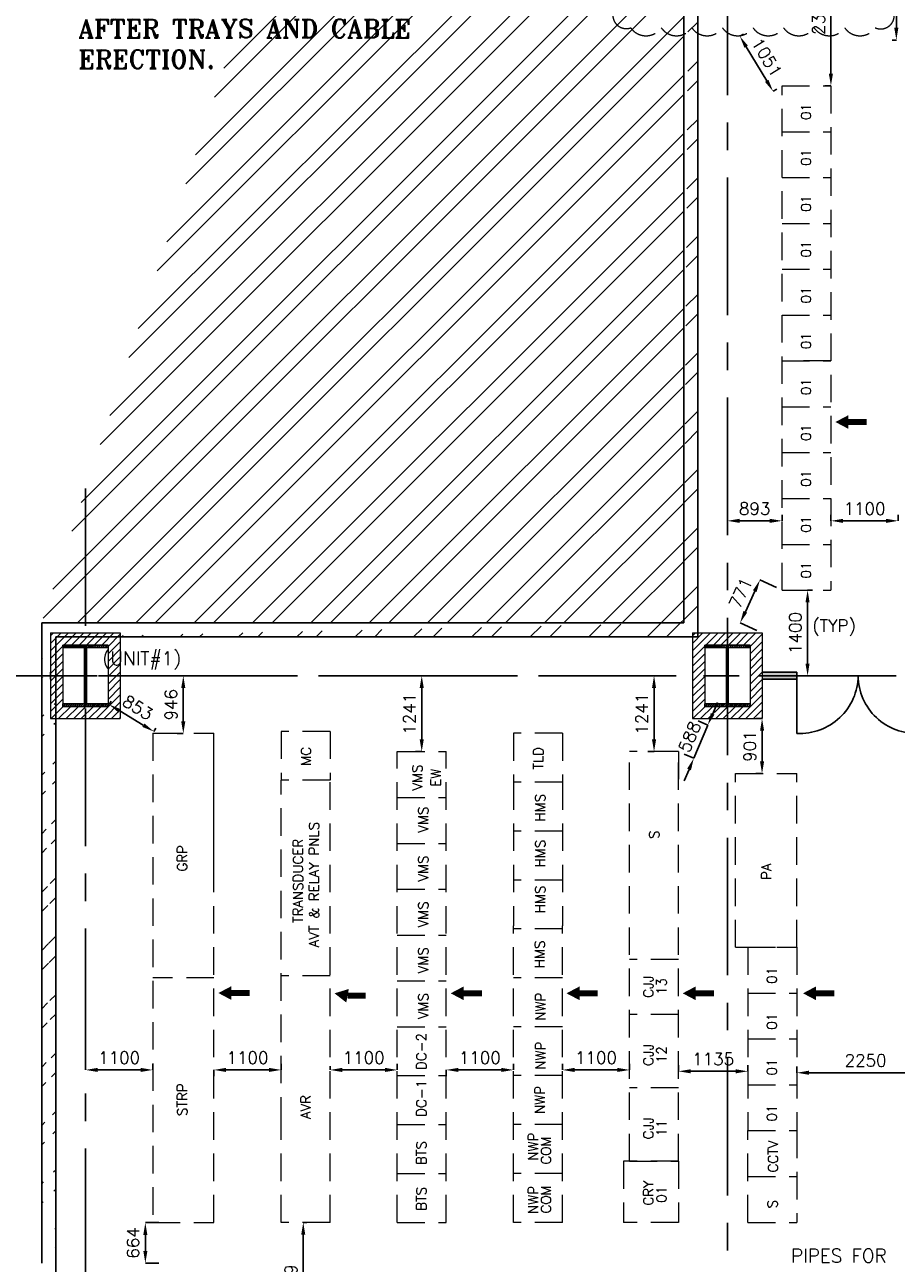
# Model space of a CAD drawing. Header units: inches. Extents: x 0 to 1564127, y -23460 to 23144100.
# Tile 188 of 215: x 1444020 to 1458274, y 281227 to 301487. Entities that reach past the tile are written whole.
import ezdxf

# ---------------------------------------------------------------- set-up
doc = ezdxf.new("R2010")
doc.units = ezdxf.units.IN
doc.header["$LTSCALE"] = 1800
doc.header["$MEASUREMENT"] = 0
doc.linetypes.add('CENTER', pattern=[2, 1.25, -0.25, 0.25, -0.25])
doc.linetypes.add('HIDDEN', pattern=[0.375, 0.25, -0.125])
doc.layers.get('0').update_dxf_attribs({"color": 253, "lineweight": 9})
for name, color, linetype in [('CEN', 2, 'CENTER'), ('COL', 1, 'Continuous'), ('GRID', 251, 'CENTER'), ('PH Plan', 7, 'Continuous'), ('PNLDIM', 6, 'Continuous'), ('ROOM', 7, 'Continuous'), ('WALL', 6, 'Continuous'), ('WALLHATCH', 254, 'Continuous')]:
    doc.layers.add(name, color=color, linetype=linetype)
for name, color, linetype, lineweight in [('LAYOUT', 8, 'Continuous', 9), ('PNL', 8, 'HIDDEN', 9), ('PNLTXT', 8, 'Continuous', 9)]:
    doc.layers.add(name, color=color, linetype=linetype, lineweight=lineweight)
doc.styles.add('ROMANS', font='romans.shx')
doc.styles.add('ROMANT', font='romant')
doc.dimstyles.new('STANDARD$0', dxfattribs={"dimtxt": 200, "dimasz": 200, "dimexe": 0, "dimexo": 100, "dimgap": 100, "dimtad": 1, "dimdec": 0, "dimzin": 0, "dimdsep": 46, "dimtxsty": 'ROMANS', "dimcen": 0.09, "dimclrd": 256, "dimclre": 256, "dimclrt": 256, "dimadec": 0, "dimazin": 0, "dimtfac": 1, "dimtdec": 0, "dimtmove": 0, "dimatfit": 3, "dimfxl": 1, "dimtolj": 1, "dimtzin": 0, "dimlwd": -1, "dimlwe": -1, "dimarcsym": 0})
pattern_1 = [(45, (1295337.1, 143111.7), (-477.297, 477.297), []), (45, (1295655.3, 143111.7), (-477.297, 477.297), [])]

# ---------------------------------------------------------------- blocks, each defined once
blk = doc.blocks.new('D-ROW COLUMN')
at = {"layer": 'COL'}
h = blk.add_hatch(dxfattribs=at)
h.set_pattern_fill('ANSI31', color=256, scale=200, angle=180, style=0)
h.set_pattern_definition([(225, (-560004.63, -115195.517), (17.6776695, -17.6776695), [])])
h.paths.add_polyline_path([(370, 500), (0, 500), (0, 460), (14, 460), (370, 460)])
h.paths.add_polyline_path([(0, 500), (-370, 500), (-370, 460), (0, 460)])
h.paths.add_polyline_path([(14, 460), (0, 460), (0, 0), (14, 0)])
h.paths.add_polyline_path([(0, 460), (-14, 460), (-14, 0), (0, 0)])
h.paths.add_polyline_path([(14, 0), (0, 0), (0, -460), (14, -460)])
h.paths.add_polyline_path([(0, 0), (-14, 0), (-14, -460), (0, -460)])
h.paths.add_polyline_path([(370, -460), (0, -460), (0, -500), (370, -500)])
h.paths.add_polyline_path([(0, -460), (-14, -460), (-370, -460), (-370, -500), (0, -500)])
at = {"layer": 'CEN'}
for p, q in [((0, 500), (0, -500)), ((192, 0), (-192, 0))]:
    blk.add_line(p, q, dxfattribs=at)
at = {"layer": 'COL'}
for points in [[(-370, 500), (370, 500), (370, 460), (-370, 460)], [(-14, 460), (14, 460), (14, -460), (-14, -460)], [(-370, -460), (370, -460), (370, -500), (-370, -500)]]:
    blk.add_lwpolyline(points, close=True, dxfattribs=at)
blk = doc.blocks.new('*D1789')
at = {"layer": 'Defpoints', "color": 0, "transparency": 16777216}
for p in [(1456806, 292237), (1456824, 290837), (1457031, 290837)]:
    blk.add_point(p, dxfattribs=at)
at = {"layer": 'PNLDIM', "transparency": 16777216}
for p, q in [((1456906, 292237), (1456824, 292237)), ((1456824, 292037), (1456824, 291037)), ((1456931, 290837), (1456824, 290837))]:
    blk.add_line(p, q, dxfattribs=at)
for points in [[(1456790, 292037), (1456857, 292037), (1456824, 292237)], [(1456790, 291037), (1456857, 291037), (1456824, 290837)]]:
    blk.add_solid(points, dxfattribs=at)
at = {"layer": 'PNLDIM', "transparency": 16777216, "insert": (1456624, 291537), "char_height": 200, "attachment_point": 5, "rotation": 90, "style": 'ROMANS'}
blk.add_mtext('\\A1;1400', dxfattribs=at)
blk = doc.blocks.new('*D1790')
at = {"layer": 'Defpoints', "color": 0, "transparency": 16777216}
for p in [(1455513, 293372), (1456406, 293372), (1455513, 293072)]:
    blk.add_point(p, dxfattribs=at)
at = {"layer": 'PNLDIM', "transparency": 16777216}
for p, q in [((1455513, 293172), (1455513, 293372)), ((1456206, 293372), (1455713, 293372)), ((1456406, 293472), (1456406, 293372))]:
    blk.add_line(p, q, dxfattribs=at)
for points in [[(1455713, 293405), (1455713, 293338), (1455513, 293372)], [(1456206, 293405), (1456206, 293338), (1456406, 293372)]]:
    blk.add_solid(points, dxfattribs=at)
at = {"layer": 'PNLDIM', "transparency": 16777216, "insert": (1455959, 293572), "char_height": 200, "attachment_point": 5, "style": 'ROMANS'}
blk.add_mtext('\\A1;893', dxfattribs=at)
blk = doc.blocks.new('*D1791')
at = {"layer": 'Defpoints', "color": 0, "transparency": 16777216}
for p in [(1457206, 293372), (1458306, 293372), (1458306, 293372)]:
    blk.add_point(p, dxfattribs=at)
at = {"layer": 'PNLDIM', "transparency": 16777216}
for p, q in [((1457206, 293472), (1457206, 293372)), ((1457406, 293372), (1458106, 293372)), ((1458306, 293472), (1458306, 293372))]:
    blk.add_line(p, q, dxfattribs=at)
for points in [[(1457406, 293405), (1457406, 293338), (1457206, 293372)], [(1458106, 293405), (1458106, 293338), (1458306, 293372)]]:
    blk.add_solid(points, dxfattribs=at)
at = {"layer": 'PNLDIM', "transparency": 16777216, "insert": (1457756, 293572), "char_height": 200, "attachment_point": 5, "style": 'ROMANS'}
blk.add_mtext('\\A1;1100', dxfattribs=at)
blk = doc.blocks.new('*D1782')
at = {"layer": 'Defpoints', "color": 0, "transparency": 16777216}
for p in [(1456045, 292404), (1456406, 292237), (1456083, 291537)]:
    blk.add_point(p, dxfattribs=at)
at = {"layer": 'PNLDIM', "transparency": 16777216}
for p, q in [((1456315, 292279), (1456045, 292404)), ((1455806, 291885), (1455961, 292222)), ((1455992, 291579), (1455722, 291704))]:
    blk.add_line(p, q, dxfattribs=at)
for points in [[(1455931, 292236), (1455991, 292208), (1456045, 292404)], [(1455775, 291899), (1455836, 291871), (1455722, 291704)]]:
    blk.add_solid(points, dxfattribs=at)
at = {"layer": 'PNLDIM', "transparency": 16777216, "insert": (1455727, 292191), "char_height": 200, "attachment_point": 5, "rotation": 65.2301, "style": 'ROMANS'}
blk.add_mtext('\\A1;771', dxfattribs=at)
blk = doc.blocks.new('*D1787')
at = {"layer": 'Defpoints', "color": 0, "transparency": 16777216}
for p in [(1457206, 302837), (1457413, 302837), (1457206, 300487)]:
    blk.add_point(p, dxfattribs=at)
at = {"layer": 'PNLDIM', "transparency": 16777216}
for p, q in [((1457313, 302837), (1457206, 302837)), ((1457206, 300687), (1457206, 302637)), ((1457106, 300487), (1457206, 300487))]:
    blk.add_line(p, q, dxfattribs=at)
for points in [[(1457172, 302637), (1457239, 302637), (1457206, 302837)], [(1457172, 300687), (1457239, 300687), (1457206, 300487)]]:
    blk.add_solid(points, dxfattribs=at)
at = {"layer": 'PNLDIM', "transparency": 16777216, "insert": (1457006, 301662), "char_height": 200, "attachment_point": 5, "rotation": 90, "style": 'ROMANS'}
blk.add_mtext('\\A1;2350', dxfattribs=at)
blk = doc.blocks.new('*D1788')
at = {"layer": 'Defpoints', "color": 0, "transparency": 16777216}
for p in [(1458276, 302837), (1458513, 302837), (1458306, 301237)]:
    blk.add_point(p, dxfattribs=at)
at = {"layer": 'PNLDIM', "transparency": 16777216}
for p, q in [((1458413, 302837), (1458276, 302837)), ((1458276, 301437), (1458276, 302637)), ((1458206, 301237), (1458276, 301237))]:
    blk.add_line(p, q, dxfattribs=at)
for points in [[(1458242, 302637), (1458309, 302637), (1458276, 302837)], [(1458242, 301437), (1458309, 301437), (1458276, 301237)]]:
    blk.add_solid(points, dxfattribs=at)
at = {"layer": 'PNLDIM', "transparency": 16777216, "insert": (1458076, 302066), "char_height": 200, "attachment_point": 5, "rotation": 90, "style": 'ROMANS'}
blk.add_mtext('\\A1;1600', dxfattribs=at)
blk = doc.blocks.new('*D1733')
at = {"layer": 'Defpoints', "color": 0, "transparency": 16777216}
for p in [(1445013, 284389), (1445013, 284349), (1446113, 284389)]:
    blk.add_point(p, dxfattribs=at)
at = {"layer": 'PNLDIM', "transparency": 16777216}
for p, q in [((1445013, 284449), (1445013, 284389)), ((1446113, 284489), (1446113, 284389)), ((1445913, 284389), (1445213, 284389))]:
    blk.add_line(p, q, dxfattribs=at)
for points in [[(1445213, 284423), (1445213, 284356), (1445013, 284389)], [(1445913, 284423), (1445913, 284356), (1446113, 284389)]]:
    blk.add_solid(points, dxfattribs=at)
at = {"layer": 'PNLDIM', "transparency": 16777216, "insert": (1445563, 284589), "char_height": 200, "attachment_point": 5, "style": 'ROMANS'}
blk.add_mtext('\\A1;1100', dxfattribs=at)
blk = doc.blocks.new('*D1734')
at = {"layer": 'Defpoints', "color": 0, "transparency": 16777216}
for p in [(1447113, 284389), (1448213, 284389), (1448213, 284389)]:
    blk.add_point(p, dxfattribs=at)
at = {"layer": 'PNLDIM', "transparency": 16777216}
for p, q in [((1448213, 284489), (1448213, 284389)), ((1447113, 284289), (1447113, 284389)), ((1447313, 284389), (1448013, 284389))]:
    blk.add_line(p, q, dxfattribs=at)
for points in [[(1447313, 284423), (1447313, 284356), (1447113, 284389)], [(1448013, 284423), (1448013, 284356), (1448213, 284389)]]:
    blk.add_solid(points, dxfattribs=at)
at = {"layer": 'PNLDIM', "transparency": 16777216, "insert": (1447663, 284589), "char_height": 200, "attachment_point": 5, "style": 'ROMANS'}
blk.add_mtext('\\A1;1100', dxfattribs=at)
blk = doc.blocks.new('*D1735')
at = {"layer": 'Defpoints', "color": 0, "transparency": 16777216}
for p in [(1449013, 284349), (1450113, 284389), (1450113, 284389)]:
    blk.add_point(p, dxfattribs=at)
at = {"layer": 'PNLDIM', "transparency": 16777216}
for p, q in [((1449013, 284449), (1449013, 284389)), ((1450113, 284489), (1450113, 284389)), ((1449213, 284389), (1449913, 284389))]:
    blk.add_line(p, q, dxfattribs=at)
for points in [[(1449213, 284423), (1449213, 284356), (1449013, 284389)], [(1449913, 284423), (1449913, 284356), (1450113, 284389)]]:
    blk.add_solid(points, dxfattribs=at)
at = {"layer": 'PNLDIM', "transparency": 16777216, "insert": (1449563, 284589), "char_height": 200, "attachment_point": 5, "style": 'ROMANS'}
blk.add_mtext('\\A1;1100', dxfattribs=at)
blk = doc.blocks.new('*D1736')
at = {"layer": 'Defpoints', "color": 0, "transparency": 16777216}
for p in [(1450913, 284389), (1452013, 284389), (1452013, 284389)]:
    blk.add_point(p, dxfattribs=at)
at = {"layer": 'PNLDIM', "transparency": 16777216}
for p, q in [((1452013, 284489), (1452013, 284389)), ((1450913, 284289), (1450913, 284389)), ((1451113, 284389), (1451813, 284389))]:
    blk.add_line(p, q, dxfattribs=at)
for points in [[(1451113, 284423), (1451113, 284356), (1450913, 284389)], [(1451813, 284423), (1451813, 284356), (1452013, 284389)]]:
    blk.add_solid(points, dxfattribs=at)
at = {"layer": 'PNLDIM', "transparency": 16777216, "insert": (1451463, 284589), "char_height": 200, "attachment_point": 5, "style": 'ROMANS'}
blk.add_mtext('\\A1;1100', dxfattribs=at)
blk = doc.blocks.new('*D1737')
at = {"layer": 'Defpoints', "color": 0, "transparency": 16777216}
for p in [(1452813, 284389), (1453913, 284389), (1453913, 284389)]:
    blk.add_point(p, dxfattribs=at)
at = {"layer": 'PNLDIM', "transparency": 16777216}
for p, q in [((1452813, 284489), (1452813, 284389)), ((1453913, 284489), (1453913, 284389)), ((1453013, 284389), (1453713, 284389))]:
    blk.add_line(p, q, dxfattribs=at)
for points in [[(1453013, 284423), (1453013, 284356), (1452813, 284389)], [(1453713, 284423), (1453713, 284356), (1453913, 284389)]]:
    blk.add_solid(points, dxfattribs=at)
at = {"layer": 'PNLDIM', "transparency": 16777216, "insert": (1453363, 284589), "char_height": 200, "attachment_point": 5, "style": 'ROMANS'}
blk.add_mtext('\\A1;1100', dxfattribs=at)
blk = doc.blocks.new('*D1738')
at = {"layer": 'Defpoints', "color": 0, "transparency": 16777216}
for p in [(1446313, 281891), (1445992, 281227), (1446313, 281227)]:
    blk.add_point(p, dxfattribs=at)
at = {"layer": 'PNLDIM', "transparency": 16777216}
for p, q in [((1446213, 281891), (1445992, 281891)), ((1445992, 281691), (1445992, 281427)), ((1446213, 281227), (1445992, 281227))]:
    blk.add_line(p, q, dxfattribs=at)
for points in [[(1445959, 281691), (1446025, 281691), (1445992, 281891)], [(1445959, 281427), (1446025, 281427), (1445992, 281227)]]:
    blk.add_solid(points, dxfattribs=at)
at = {"layer": 'PNLDIM', "transparency": 16777216, "insert": (1445792, 281559), "char_height": 200, "attachment_point": 5, "rotation": 90, "style": 'ROMANS'}
blk.add_mtext('\\A1;664', dxfattribs=at)
blk = doc.blocks.new('*D1739')
at = {"layer": 'Defpoints', "color": 0, "transparency": 16777216}
for p in [(1448531, 281896), (1448547, 279837), (1448575, 279837)]:
    blk.add_point(p, dxfattribs=at)
at = {"layer": 'PNLDIM', "transparency": 16777216}
for p, q in [((1448631, 281896), (1448575, 281896)), ((1448575, 281696), (1448575, 280037)), ((1448647, 279837), (1448575, 279837))]:
    blk.add_line(p, q, dxfattribs=at)
for points in [[(1448542, 281696), (1448608, 281696), (1448575, 281896)], [(1448542, 280037), (1448608, 280037), (1448575, 279837)]]:
    blk.add_solid(points, dxfattribs=at)
at = {"layer": 'PNLDIM', "transparency": 16777216, "insert": (1448375, 280866), "char_height": 200, "attachment_point": 5, "rotation": 90, "style": 'ROMANS'}
blk.add_mtext('\\A1;2059', dxfattribs=at)
blk = doc.blocks.new('*D1740')
at = {"layer": 'Defpoints', "color": 0, "transparency": 16777216}
for p in [(1446613, 290837), (1446613, 290837), (1446613, 289891)]:
    blk.add_point(p, dxfattribs=at)
at = {"layer": 'PNLDIM', "transparency": 16777216}
for p, q in [((1446713, 290837), (1446613, 290837)), ((1446613, 290091), (1446613, 290637)), ((1446513, 289891), (1446613, 289891))]:
    blk.add_line(p, q, dxfattribs=at)
for points in [[(1446579, 290637), (1446646, 290637), (1446613, 290837)], [(1446579, 290091), (1446646, 290091), (1446613, 289891)]]:
    blk.add_solid(points, dxfattribs=at)
at = {"layer": 'PNLDIM', "transparency": 16777216, "insert": (1446413, 290364), "char_height": 200, "attachment_point": 5, "rotation": 90, "style": 'ROMANS'}
blk.add_mtext('\\A1;946', dxfattribs=at)
blk = doc.blocks.new('*D1741')
at = {"layer": 'Defpoints', "color": 0, "transparency": 16777216}
for p in [(1450513, 290837), (1450513, 290837), (1450513, 289596)]:
    blk.add_point(p, dxfattribs=at)
at = {"layer": 'PNLDIM', "transparency": 16777216}
for p, q in [((1450613, 290837), (1450513, 290837)), ((1450513, 289796), (1450513, 290637)), ((1450413, 289596), (1450513, 289596))]:
    blk.add_line(p, q, dxfattribs=at)
for points in [[(1450479, 290637), (1450546, 290637), (1450513, 290837)], [(1450479, 289796), (1450546, 289796), (1450513, 289596)]]:
    blk.add_solid(points, dxfattribs=at)
at = {"layer": 'PNLDIM', "transparency": 16777216, "insert": (1450313, 290216), "char_height": 200, "attachment_point": 5, "rotation": 90, "style": 'ROMANS'}
blk.add_mtext('\\A1;1241', dxfattribs=at)
blk = doc.blocks.new('*D1742')
at = {"layer": 'Defpoints', "color": 0, "transparency": 16777216}
for p in [(1454313, 290837), (1454313, 290837), (1454313, 289596)]:
    blk.add_point(p, dxfattribs=at)
at = {"layer": 'PNLDIM', "transparency": 16777216}
for p, q in [((1454413, 290837), (1454313, 290837)), ((1454313, 289796), (1454313, 290637)), ((1454213, 289596), (1454313, 289596))]:
    blk.add_line(p, q, dxfattribs=at)
for points in [[(1454279, 290637), (1454346, 290637), (1454313, 290837)], [(1454279, 289796), (1454346, 289796), (1454313, 289596)]]:
    blk.add_solid(points, dxfattribs=at)
at = {"layer": 'PNLDIM', "transparency": 16777216, "insert": (1454113, 290216), "char_height": 200, "attachment_point": 5, "rotation": 90, "style": 'ROMANS'}
blk.add_mtext('\\A1;1241', dxfattribs=at)
blk = doc.blocks.new('*D1743')
at = {"layer": 'Defpoints', "color": 0, "transparency": 16777216}
for p in [(1456806, 292237), (1456824, 290837), (1457031, 290837)]:
    blk.add_point(p, dxfattribs=at)
at = {"layer": 'PNLDIM', "transparency": 16777216}
for p, q in [((1456906, 292237), (1456824, 292237)), ((1456824, 292037), (1456824, 291037)), ((1456931, 290837), (1456824, 290837))]:
    blk.add_line(p, q, dxfattribs=at)
for points in [[(1456790, 292037), (1456857, 292037), (1456824, 292237)], [(1456790, 291037), (1456857, 291037), (1456824, 290837)]]:
    blk.add_solid(points, dxfattribs=at)
at = {"layer": 'PNLDIM', "transparency": 16777216, "insert": (1456624, 291537), "char_height": 200, "attachment_point": 5, "rotation": 90, "style": 'ROMANS'}
blk.add_mtext('\\A1;1400', dxfattribs=at)
blk = doc.blocks.new('*D1744')
at = {"layer": 'Defpoints', "color": 0, "transparency": 16777216}
for p in [(1445383, 290337), (1445401, 290366), (1446113, 289896)]:
    blk.add_point(p, dxfattribs=at)
at = {"layer": 'PNLDIM', "transparency": 16777216}
for p, q in [((1445435, 290423), (1445401, 290366)), ((1445959, 290029), (1445572, 290263)), ((1446165, 289981), (1446131, 289925))]:
    blk.add_line(p, q, dxfattribs=at)
for points in [[(1445589, 290291), (1445554, 290234), (1445401, 290366)], [(1445977, 290057), (1445942, 290000), (1446131, 289925)]]:
    blk.add_solid(points, dxfattribs=at)
at = {"layer": 'PNLDIM', "transparency": 16777216, "insert": (1445869, 290317), "char_height": 200, "attachment_point": 5, "rotation": 328.8501, "style": 'ROMANS'}
blk.add_mtext('\\A1;853', dxfattribs=at)
blk = doc.blocks.new('*D1745')
at = {"layer": 'Defpoints', "color": 0, "transparency": 16777216}
for p in [(1456083, 290137), (1456080, 289236), (1456080, 289236)]:
    blk.add_point(p, dxfattribs=at)
at = {"layer": 'PNLDIM', "transparency": 16777216}
for p, q in [((1455983, 290137), (1456080, 290137)), ((1456080, 289937), (1456080, 289436)), ((1455980, 289236), (1456080, 289236))]:
    blk.add_line(p, q, dxfattribs=at)
for points in [[(1456046, 289937), (1456113, 289937), (1456080, 290137)], [(1456046, 289436), (1456113, 289436), (1456080, 289236)]]:
    blk.add_solid(points, dxfattribs=at)
at = {"layer": 'PNLDIM', "transparency": 16777216, "insert": (1455880, 289686), "char_height": 200, "attachment_point": 5, "rotation": 90, "style": 'ROMANS'}
blk.add_mtext('\\A1;901', dxfattribs=at)
blk = doc.blocks.new('*D1746')
at = {"layer": 'Defpoints', "color": 0, "transparency": 16777216}
for p in [(1454943, 290137), (1455193, 290031), (1454713, 289596)]:
    blk.add_point(p, dxfattribs=at)
at = {"layer": 'PNLDIM', "transparency": 16777216}
for p, q in [((1455272, 290215), (1455350, 290399)), ((1454964, 289489), (1455193, 290031)), ((1455035, 290098), (1455193, 290031)), ((1454805, 289557), (1454964, 289489)), ((1454885, 289305), (1454807, 289121))]:
    blk.add_line(p, q, dxfattribs=at)
for points in [[(1455241, 290228), (1455302, 290202), (1455193, 290031)], [(1454855, 289318), (1454916, 289292), (1454964, 289489)]]:
    blk.add_solid(points, dxfattribs=at)
at = {"layer": 'PNLDIM', "transparency": 16777216, "insert": (1454894, 289838), "char_height": 200, "attachment_point": 5, "rotation": 66.9773, "style": 'ROMANS'}
blk.add_mtext('\\A1;588', dxfattribs=at)
blk = doc.blocks.new('*D1747')
at = {"layer": 'Defpoints', "color": 0, "transparency": 16777216}
for p in [(1456045, 292404), (1456406, 292237), (1456083, 291537)]:
    blk.add_point(p, dxfattribs=at)
at = {"layer": 'PNLDIM', "transparency": 16777216}
for p, q in [((1456315, 292279), (1456045, 292404)), ((1455806, 291885), (1455961, 292222)), ((1455992, 291579), (1455722, 291704))]:
    blk.add_line(p, q, dxfattribs=at)
for points in [[(1455931, 292236), (1455991, 292208), (1456045, 292404)], [(1455775, 291899), (1455836, 291871), (1455722, 291704)]]:
    blk.add_solid(points, dxfattribs=at)
at = {"layer": 'PNLDIM', "transparency": 16777216, "insert": (1455727, 292191), "char_height": 200, "attachment_point": 5, "rotation": 65.2301, "style": 'ROMANS'}
blk.add_mtext('\\A1;771', dxfattribs=at)
blk = doc.blocks.new('*D1813')
at = {"layer": 'Defpoints', "color": 0, "transparency": 16777216}
for p in [(1455863, 301387), (1456406, 300487), (1456259, 300399)]:
    blk.add_point(p, dxfattribs=at)
at = {"layer": 'PNLDIM', "transparency": 16777216}
for p, q in [((1455777, 301335), (1455716, 301299)), ((1455820, 301127), (1456156, 300570)), ((1456320, 300435), (1456259, 300399))]:
    blk.add_line(p, q, dxfattribs=at)
for points in [[(1455848, 301145), (1455791, 301110), (1455716, 301299)], [(1456184, 300587), (1456127, 300553), (1456259, 300399)]]:
    blk.add_solid(points, dxfattribs=at)
at = {"layer": 'PNLDIM', "transparency": 16777216, "insert": (1456159, 300952), "char_height": 200, "attachment_point": 5, "rotation": 301.104, "style": 'ROMANS'}
blk.add_mtext('\\A1;1051', dxfattribs=at)
blk = doc.blocks.new('*D1859')
at = {"layer": 'Defpoints', "color": 0, "transparency": 16777216}
for p in [(1454713, 284367), (1455848, 284367), (1455848, 284367)]:
    blk.add_point(p, dxfattribs=at)
at = {"layer": 'PNLDIM', "transparency": 16777216}
for p, q in [((1454713, 284467), (1454713, 284367)), ((1455848, 284467), (1455848, 284367)), ((1454913, 284367), (1455648, 284367))]:
    blk.add_line(p, q, dxfattribs=at)
for points in [[(1454913, 284400), (1454913, 284333), (1454713, 284367)], [(1455648, 284400), (1455648, 284333), (1455848, 284367)]]:
    blk.add_solid(points, dxfattribs=at)
at = {"layer": 'PNLDIM', "transparency": 16777216, "insert": (1455280, 284567), "char_height": 200, "attachment_point": 5, "style": 'ROMANS'}
blk.add_mtext('\\A1;1135', dxfattribs=at)
blk = doc.blocks.new('*D1860')
at = {"layer": 'Defpoints', "color": 0, "transparency": 16777216}
for p in [(1456648, 284343), (1458897, 284343), (1458897, 284343)]:
    blk.add_point(p, dxfattribs=at)
at = {"layer": 'PNLDIM', "transparency": 16777216}
for p, q in [((1456648, 284443), (1456648, 284343)), ((1456848, 284343), (1458697, 284343)), ((1458897, 284443), (1458897, 284343))]:
    blk.add_line(p, q, dxfattribs=at)
for points in [[(1456848, 284377), (1456848, 284310), (1456648, 284343)], [(1458697, 284377), (1458697, 284310), (1458897, 284343)]]:
    blk.add_solid(points, dxfattribs=at)
at = {"layer": 'PNLDIM', "transparency": 16777216, "insert": (1457773, 284543), "char_height": 200, "attachment_point": 5, "style": 'ROMANS'}
blk.add_mtext('\\A1;2250', dxfattribs=at)

msp = doc.modelspace()

# ---------------------------------------------------------------- hatches: boundary and pattern name
h = msp.add_hatch()
h.set_pattern_fill('ANSI32', color=256, scale=1800, style=0)
h.set_pattern_definition(pattern_1)
edge = h.paths.add_edge_path()
edge.add_line((1444297.82, 291702.04), (1454797.82, 291702.04))
edge.add_line((1444527.82, 291472.04), (1455027.82, 291472.04))
edge.add_line((1455027.82, 291472.04), (1455027.82, 323472.04))
edge.add_line((1454797.82, 291702.04), (1454797.82, 323702.04))
h = msp.add_hatch()
h.set_pattern_fill('ANSI32', color=256, scale=1800, style=0)
h.set_pattern_definition(pattern_1)
edge = h.paths.add_edge_path()
edge.add_line((1444297.82, 281227.04), (1444297.82, 291702.04))
edge.add_line((1444527.82, 280997.04), (1444527.82, 291472.04))
h = msp.add_hatch()
h.set_pattern_fill('ANSI31', color=6, scale=700, style=0)
h.set_pattern_definition([(45, (1883620.27, -535476.75), (-61.871843, 61.871843), [])])
h.paths.add_polyline_path([(1445582.82, 290722.04), (1445382.82, 290722.04), (1445382.82, 290337.04), (1445070.32, 290337.04), (1445070.32, 290137.04), (1445582.82, 290137.04)])
h.paths.add_polyline_path([(1444955.32, 290337.04), (1444642.82, 290337.04), (1444642.82, 290377.04), (1444642.82, 290722.04), (1444442.82, 290722.04), (1444442.82, 290137.04), (1444955.32, 290137.04)])
h.paths.add_polyline_path([(1444642.82, 290837.04), (1444442.82, 290837.04), (1444442.82, 290722.04), (1444642.82, 290722.04)])
h.paths.add_polyline_path([(1444642.82, 290952.04), (1444442.82, 290952.04), (1444442.82, 290837.04), (1444642.82, 290837.04)])
h.paths.add_polyline_path([(1445582.82, 290952.04), (1445382.82, 290952.04), (1445382.82, 290837.04), (1445582.82, 290837.04)])
h.paths.add_polyline_path([(1445582.82, 290837.04), (1445382.82, 290837.04), (1445382.82, 290722.04), (1445582.82, 290722.04)])
h.paths.add_polyline_path([(1445582.82, 291344.54), (1445582.82, 291537.04), (1445070.32, 291537.04), (1445070.32, 291337.04), (1445382.82, 291337.04), (1445382.82, 290952.04), (1445582.82, 290952.04)])
h.paths.add_polyline_path([(1444642.82, 291337.04), (1444955.32, 291337.04), (1444955.32, 291537.04), (1444442.82, 291537.04), (1444442.82, 290952.04), (1444642.82, 290952.04)])
h.paths.add_polyline_path([(1445012.82, 291537.04), (1444955.32, 291537.04), (1444955.32, 291337.04), (1445012.82, 291337.04)])
h.paths.add_polyline_path([(1445070.32, 291537.04), (1445012.82, 291537.04), (1445012.82, 291337.04), (1445070.32, 291337.04)])
h.paths.add_polyline_path([(1445070.32, 290337.04), (1445012.82, 290337.04), (1445012.82, 290137.04), (1445070.32, 290137.04)])
h.paths.add_polyline_path([(1445012.82, 290337.04), (1444955.32, 290337.04), (1444955.32, 290137.04), (1445012.82, 290137.04)])
h = msp.add_hatch()
h.set_pattern_fill('ANSI31', color=6, scale=700, style=0)
h.set_pattern_definition([(45, (1894120.27, -535476.75), (-61.871843, 61.871843), [])])
h.paths.add_polyline_path([(1456082.82, 290722.04), (1455882.82, 290722.04), (1455882.82, 290337.04), (1455570.32, 290337.04), (1455570.32, 290137.04), (1456082.82, 290137.04)])
h.paths.add_polyline_path([(1455455.32, 290337.04), (1455142.82, 290337.04), (1455142.82, 290377.04), (1455142.82, 290722.04), (1454942.82, 290722.04), (1454942.82, 290137.04), (1455455.32, 290137.04)])
h.paths.add_polyline_path([(1455142.82, 290837.04), (1454942.82, 290837.04), (1454942.82, 290722.04), (1455142.82, 290722.04)])
h.paths.add_polyline_path([(1455142.82, 290952.04), (1454942.82, 290952.04), (1454942.82, 290837.04), (1455142.82, 290837.04)])
h.paths.add_polyline_path([(1456082.82, 290952.04), (1455882.82, 290952.04), (1455882.82, 290837.04), (1456082.82, 290837.04)])
h.paths.add_polyline_path([(1456082.82, 290837.04), (1455882.82, 290837.04), (1455882.82, 290722.04), (1456082.82, 290722.04)])
h.paths.add_polyline_path([(1456082.82, 291344.54), (1456082.82, 291537.04), (1455570.32, 291537.04), (1455570.32, 291337.04), (1455882.82, 291337.04), (1455882.82, 290952.04), (1456082.82, 290952.04)])
h.paths.add_polyline_path([(1455142.82, 291337.04), (1455455.32, 291337.04), (1455455.32, 291537.04), (1454942.82, 291537.04), (1454942.82, 290952.04), (1455142.82, 290952.04)])
h.paths.add_polyline_path([(1455512.82, 291537.04), (1455455.32, 291537.04), (1455455.32, 291337.04), (1455512.82, 291337.04)])
h.paths.add_polyline_path([(1455570.32, 291537.04), (1455512.82, 291537.04), (1455512.82, 291337.04), (1455570.32, 291337.04)])
h.paths.add_polyline_path([(1455570.32, 290337.04), (1455512.82, 290337.04), (1455512.82, 290137.04), (1455570.32, 290137.04)])
h.paths.add_polyline_path([(1455512.82, 290337.04), (1455455.32, 290337.04), (1455455.32, 290137.04), (1455512.82, 290137.04)])
at = {"layer": 'WALLHATCH'}
h = msp.add_hatch(dxfattribs=at)
h.set_pattern_fill('DOTS', color=2, scale=500)
h.set_pattern_definition([(0, (1892840.27, -535676.437), (15.625, 31.25), [0, -31.25])])
h.paths.add_polyline_path([(1456650.64, 279837.04), (1456082.82, 279837.04), (1456082.82, 279779.54), (1456650.64, 279779.54)])
h.paths.add_polyline_path([(1456650.64, 279894.54), (1456082.82, 279894.54), (1456082.82, 279837.04), (1456650.64, 279837.04)])
h.paths.add_polyline_path([(1465354.27, 279837.04), (1458650.64, 279837.04), (1458650.64, 279779.54), (1465354.27, 279779.54)])
h.paths.add_polyline_path([(1465354.27, 279894.54), (1458650.64, 279894.54), (1458650.64, 279837.04), (1465354.27, 279837.04)])
h.paths.add_polyline_path([(1459013.38, 279944.54), (1458898.38, 279944.54), (1458898.38, 279894.54), (1459013.38, 279894.54)])
h.paths.add_polyline_path([(1465442.82, 279837.04), (1465354.27, 279837.04), (1465354.27, 279779.54), (1465442.82, 279779.54)])
h.paths.add_polyline_path([(1465442.82, 279894.54), (1465354.27, 279894.54), (1465354.27, 279837.04), (1465442.82, 279837.04)])
h.paths.add_polyline_path([(1475942.82, 279837.04), (1466582.82, 279837.04), (1466582.82, 279779.54), (1475942.82, 279779.54)])
h.paths.add_polyline_path([(1475942.82, 279894.54), (1466582.82, 279894.54), (1466582.82, 279837.04), (1475942.82, 279837.04)])
h.paths.add_polyline_path([(1473127.27, 279944.54), (1473012.27, 279944.54), (1473012.27, 279894.54), (1473127.27, 279894.54)])
h.paths.add_polyline_path([(1473128.27, 290779.54), (1473127.27, 290779.54), (1473012.27, 290779.54), (1473012.27, 280944.54), (1473128.27, 280944.54)])
h.paths.add_polyline_path([(1473375.01, 290837.04), (1466582.82, 290837.04), (1466582.82, 290779.54), (1473375.01, 290779.54)])
h.paths.add_polyline_path([(1473375.01, 290894.54), (1473127.27, 290894.54), (1466582.82, 290894.54), (1466582.82, 290837.04), (1473375.01, 290837.04)])
h.paths.add_polyline_path([(1465442.82, 290837.04), (1458650.64, 290837.04), (1458650.64, 290779.54), (1458898.38, 290779.54), (1465442.82, 290779.54)])
h.paths.add_polyline_path([(1465442.82, 290894.54), (1458898.38, 290894.54), (1458650.64, 290894.54), (1458650.64, 290837.04), (1465442.82, 290837.04)])
h.paths.add_polyline_path([(1459013.38, 290779.54), (1458897.38, 290779.54), (1458897.38, 280944.54), (1459013.38, 280944.54)])
h.paths.add_polyline_path([(1456650.64, 290837.04), (1456082.82, 290837.04), (1456082.82, 290779.54), (1456650.64, 290779.54)])
h.paths.add_polyline_path([(1456650.64, 290894.54), (1456642.92, 290894.54), (1456082.82, 290894.54), (1456082.82, 290837.04), (1456650.64, 290837.04)])
h.paths.add_polyline_path([(1475942.82, 290837.04), (1475375.01, 290837.04), (1475375.01, 290779.54), (1475942.82, 290779.54)])
h.paths.add_polyline_path([(1475942.82, 290894.54), (1475375.01, 290894.54), (1475375.01, 290837.04), (1475942.82, 290837.04)])
h.paths.add_polyline_path([(1483462.28, 279837.04), (1477082.82, 279837.04), (1477082.82, 279779.54), (1482982.28, 279779.54), (1483462.28, 279779.54)])
h.paths.add_polyline_path([(1483462.28, 279894.54), (1477102.28, 279894.54), (1477082.82, 279894.54), (1477082.82, 279837.04), (1483462.28, 279837.04)])
h.paths.add_polyline_path([(1487942.82, 279837.04), (1485442.82, 279837.04), (1485442.82, 279779.54), (1485450.55, 279779.54), (1487942.82, 279779.54)])
h.paths.add_polyline_path([(1487942.82, 279894.54), (1485442.82, 279894.54), (1485442.82, 279837.04), (1487942.82, 279837.04)])

# ---------------------------------------------------------------- linework, layer by layer
at = {"color": 6}
for p, q in [((1444442.82, 291537.04), (1444442.82, 290137.04)), ((1444442.82, 291537.04), (1445582.82, 291537.04)), ((1444642.82, 291337.04), (1444642.82, 290337.04)), ((1445382.82, 291337.04), (1445382.82, 290337.04)), ((1445582.82, 291537.04), (1445582.82, 290137.04)), ((1454942.82, 291537.04), (1454942.82, 290137.04)), ((1454942.82, 291537.04), (1456082.82, 291537.04)), ((1455142.82, 291337.04), (1455142.82, 290337.04)), ((1455882.82, 291337.04), (1455882.82, 290337.04)), ((1456082.82, 291537.04), (1456082.82, 290137.04)), ((1444442.82, 290137.04), (1445582.82, 290137.04)), ((1454942.82, 290137.04), (1456082.82, 290137.04))]:
    msp.add_line(p, q, dxfattribs=at)
at = {"layer": 'GRID'}
for p, q in [((1455512.82, 278737.04), (1455512.82, 325334.7)), ((1445012.82, 277252.04), (1445012.82, 294337.04)), ((1452078.82, 290837.04), (1395949.77, 290837.04)), ((1490673.11, 290837.04), (1436712.82, 290837.04))]:
    msp.add_line(p, q, dxfattribs=at)
at = {"layer": 'GRID', "color": 7}
for p, q in [((1456650.64, 290894.54), (1456082.82, 290894.54)), ((1456650.64, 290779.54), (1456082.82, 290779.54))]:
    msp.add_line(p, q, dxfattribs=at)
at = {"layer": 'PNL', "color": 2}
for p, q in [((1456405.82, 292237.04), (1456405.82, 300487.04)), ((1456405.82, 300487.04), (1457205.82, 300487.04)), ((1457205.82, 300487.04), (1457205.82, 292237.04)), ((1456405.82, 299737.04), (1457205.82, 299737.04)), ((1456405.82, 298987.04), (1457205.82, 298987.04)), ((1456405.82, 298237.04), (1457205.82, 298237.04)), ((1456405.82, 297487.04), (1457205.82, 297487.04)), ((1456405.82, 296737.04), (1457205.82, 296737.04)), ((1456405.82, 295987.04), (1457205.82, 295987.04)), ((1457205.82, 295987.04), (1456605.82, 295987.04)), ((1456405.82, 295237.04), (1457205.82, 295237.04)), ((1456405.82, 294487.04), (1457205.82, 294487.04)), ((1456405.82, 293737.04), (1457205.82, 293737.04)), ((1456405.82, 292987.04), (1457205.82, 292987.04)), ((1456405.82, 292237.04), (1457205.82, 292237.04)), ((1446112.83, 289895.81), (1446112.83, 281895.81)), ((1446112.83, 289895.81), (1447112.83, 289895.81)), ((1447112.83, 287745.81), (1447112.83, 289895.81)), ((1447112.83, 281895.81), (1447112.83, 289895.81)), ((1454712.83, 289595.81), (1453912.83, 289595.81)), ((1453912.83, 282895.81), (1453912.83, 289595.81)), ((1454712.82, 289595.81), (1454712.82, 288945.81)), ((1454712.83, 282895.81), (1454712.83, 289595.81)), ((1448212.83, 283495.81), (1448212.83, 289126.81)), ((1449012.83, 289126.81), (1448212.83, 289126.81)), ((1449012.83, 281895.81), (1449012.83, 289126.81)), ((1455847.64, 286395.81), (1456647.64, 286395.81)), ((1455847.64, 286395.81), (1455847.64, 283395.81)), ((1456647.64, 286395.81), (1456647.64, 283395.81)), ((1454712.83, 286195.81), (1453912.83, 286195.81)), ((1447112.83, 285895.81), (1446112.83, 285895.81)), ((1449012.83, 285926.81), (1448212.83, 285926.81)), ((1455847.64, 285645.81), (1456647.64, 285645.81)), ((1454712.83, 285295.81), (1453912.83, 285295.81)), ((1455847.64, 284895.81), (1456647.64, 284895.81)), ((1450112.82, 284295.81), (1450912.82, 284295.81)), ((1454712.83, 284095.81), (1453912.83, 284095.81)), ((1455847.64, 284145.81), (1456647.64, 284145.81)), ((1448212.83, 281895.81), (1448212.83, 283495.81)), ((1450112.82, 283495.81), (1450912.82, 283495.81)), ((1455847.64, 283395.81), (1456647.64, 283395.81)), ((1453812.83, 282895.81), (1453812.83, 281895.81)), ((1454712.83, 282895.81), (1453812.83, 282895.81)), ((1453912.82, 282895.81), (1454712.83, 282895.81)), ((1454712.83, 282895.81), (1453912.83, 282895.81)), ((1454712.83, 282895.81), (1453912.83, 282895.81)), ((1454712.83, 282895.81), (1454712.83, 281895.81)), ((1450112.82, 282695.81), (1450912.82, 282695.81)), ((1446112.83, 281895.81), (1447112.83, 281895.81)), ((1449012.83, 281895.81), (1448212.83, 281895.81)), ((1454712.83, 281895.81), (1453812.83, 281895.81))]:
    msp.add_line(p, q, dxfattribs=at)
at = {"layer": 'PNL'}
for p, q in [((1449012.83, 289926.81), (1448212.83, 289926.81)), ((1448212.83, 289926.81), (1448212.83, 289126.81)), ((1449012.83, 289926.81), (1449012.83, 289126.81)), ((1452012.82, 289095.81), (1452012.82, 286745.81)), ((1452812.82, 289095.81), (1452812.82, 286745.81))]:
    msp.add_line(p, q, dxfattribs=at)
at = {"layer": 'PNL', "color": 6}
for p, q in [((1452812.82, 289895.81), (1452012.82, 289895.81)), ((1452012.82, 289895.81), (1452012.82, 289095.81)), ((1452812.82, 289895.81), (1452812.82, 289095.81)), ((1450112.82, 281895.81), (1450112.82, 289595.81)), ((1450112.82, 289595.81), (1450912.82, 289595.81)), ((1450912.82, 281895.81), (1450912.82, 289595.81)), ((1449012.83, 289126.81), (1448212.83, 289126.81)), ((1455647.64, 289235.81), (1456647.64, 289235.81)), ((1455647.64, 286395.81), (1455647.64, 289235.81)), ((1456647.64, 286395.81), (1456647.64, 289235.81)), ((1452812.82, 289095.81), (1452012.82, 289095.81)), ((1450112.82, 288845.81), (1450912.82, 288845.81)), ((1452812.82, 288295.81), (1452012.82, 288295.81)), ((1450112.82, 288095.81), (1450912.82, 288095.81)), ((1452812.82, 287495.81), (1452012.82, 287495.81)), ((1450112.82, 287345.81), (1450912.82, 287345.81)), ((1452012.82, 281895.81), (1452012.82, 286745.81)), ((1452812.82, 286695.81), (1452012.82, 286695.81)), ((1452812.82, 281895.81), (1452812.82, 286745.81)), ((1450112.82, 286595.81), (1450912.82, 286595.81)), ((1455647.64, 286395.81), (1456647.64, 286395.81)), ((1452812.82, 285895.81), (1452012.82, 285895.81)), ((1450112.82, 285845.81), (1450912.82, 285845.81)), ((1450112.82, 285095.81), (1450912.82, 285095.81)), ((1452812.82, 283495.81), (1452012.82, 283495.81)), ((1455847.64, 281895.81), (1455847.64, 283395.81)), ((1455847.64, 283395.81), (1456647.64, 283395.81)), ((1456647.64, 283395.81), (1456647.64, 281895.81)), ((1455847.64, 282645.81), (1456647.64, 282645.81)), ((1450112.82, 281895.81), (1450912.82, 281895.81)), ((1452812.82, 281895.81), (1452012.82, 281895.81)), ((1455847.64, 281895.81), (1456647.64, 281895.81))]:
    msp.add_line(p, q, dxfattribs=at)
at = {"layer": 'PNL', "color": 1}
for p, q in [((1452812.82, 285095.81), (1452012.82, 285095.81)), ((1452812.82, 284295.81), (1452012.82, 284295.81))]:
    msp.add_line(p, q, dxfattribs=at)
at = {"layer": 'PNL', "color": 3}
msp.add_line((1452812.82, 282695.81), (1452012.82, 282695.81), dxfattribs=at)
at = {"layer": 'PNL', "color": 60}
msp.add_lwpolyline([(1458242.31, 301626.1, -0.52056705), (1457931.37, 301437.04, -0.52056705), (1457431.37, 301437.04, -0.52056705), (1456931.37, 301437.04, -0.52056705), (1456431.37, 301437.04, -0.52056705), (1455931.37, 301437.04, -0.52056705), (1455431.37, 301437.04, -0.52056705), (1454931.37, 301437.04, -0.52056705), (1454431.37, 301437.04, -0.52056705), (1453931.37, 301437.04, -0.52056705), (1453638.94, 301644.61, -0.52056705)], format="xyb", dxfattribs=at)
at = {"layer": 'PNL', "color": 7}
for points in [[(1457279.41, 294988.3, 0, 225, 0), (1457492.76, 294988.3, 225, 225, 0)], [(1447186.41, 285647.06, 0, 225, 0), (1447399.76, 285647.06, 225, 225, 0)], [(1449086.41, 285642.62, 0, 225, 0), (1449299.76, 285602.62, 225, 225, 0)], [(1450986.4, 285642.62, 0, 225, 0), (1451199.75, 285642.62, 225, 225, 0)], [(1452881.27, 285642.62, 0, 225, 0), (1453094.62, 285642.62, 225, 225, 0)], [(1454781.28, 285642.62, 0, 225, 0), (1454994.63, 285642.62, 225, 225, 0)], [(1456749.27, 285642.62, 0, 225, 0), (1456962.62, 285642.62, 225, 225, 0)]]:
    msp.add_lwpolyline(points, format="xyseb", dxfattribs=at)
at = {"layer": 'PNL', "color": 7, "const_width": 100}
for points in [[(1457492.76, 294988.3), (1457789.87, 294988.3)], [(1447399.76, 285647.06), (1447696.87, 285647.06)], [(1451199.75, 285642.62), (1451496.86, 285642.62)], [(1453094.62, 285642.62), (1453391.73, 285642.62)], [(1454994.63, 285642.62), (1455291.74, 285642.62)], [(1456962.62, 285642.62), (1457259.73, 285642.62)], [(1449299.76, 285602.62), (1449596.87, 285602.62)]]:
    msp.add_lwpolyline(points, dxfattribs=at)
at = {"layer": 'ROOM', "color": 7}
msp.add_line((1444442.82, 290894.54), (1444442.82, 290779.54), dxfattribs=at)
at = {"layer": 'WALL'}
for p, q in [((1454797.82, 291702.04), (1454797.82, 323702.04)), ((1455027.82, 291472.04), (1455027.82, 323472.04)), ((1444297.82, 281227.04), (1444297.82, 291702.04)), ((1444297.82, 291702.04), (1454797.82, 291702.04)), ((1444527.82, 280997.04), (1444527.82, 291472.04)), ((1444527.82, 291472.04), (1455027.82, 291472.04))]:
    msp.add_line(p, q, dxfattribs=at)
at = {"layer": 'WALL', "color": 6}
for p, q in [((1456650.64, 290894.54), (1456642.92, 290894.54)), ((1456650.64, 290779.54), (1456642.92, 290779.54)), ((1456650.64, 290894.54), (1456650.64, 289894.54))]:
    msp.add_line(p, q, dxfattribs=at)
for centre, start, end in [((1456698.35, 290845.68), 267.128543, 359.480419), ((1458602.94, 290845.68), 180.519581, 272.871457)]:
    msp.add_arc(centre, 952.33, start, end, dxfattribs=at)

# ---------------------------------------------------------------- block references
for p in [(1445012.82, 290837.04), (1455512.82, 290837.04)]:
    msp.add_blockref('D-ROW COLUMN', p)

# ---------------------------------------------------------------- texts
at = {"layer": 'LAYOUT', "color": 7, "insert": (1444895.49, 302073.83), "char_height": 300, "width": 6288.6479, "attachment_point": 1, "style": 'ROMANT'}
msp.add_mtext('WALL TO BE ENCASED AFTER TRAYS AND CABLE ERECTION.', dxfattribs=at)
at = {"layer": 'PH Plan', "color": 3, "style": 'ROMANS'}
msp.add_text('     (UNIT#1) ', height=220, dxfattribs=at).set_placement((1444467.63, 291012.59))
at = {"layer": 'PH Plan', "style": 'ROMANS'}
msp.add_text('PIPES FOR', height=220, dxfattribs=at).set_placement((1456552.87, 281240.43))
at = {"layer": 'PNLDIM', "color": 4, "lineweight": 25, "style": 'ROMANS'}
msp.add_text('(TYP)', height=200, dxfattribs=at).set_placement((1456901.49, 291556.28))
at = {"layer": 'PNLTXT', "color": 2, "style": 'ROMANS'}
for s, p in [('01', (1456878.07, 299928.79)), ('01', (1456878.07, 299178.79)), ('01', (1456878.07, 298428.79)), ('01', (1456878.07, 297678.79)), ('01', (1456878.07, 296928.79)), ('01', (1456878.07, 296178.79)), ('01', (1456878.07, 295428.79)), ('01', (1456878.07, 294678.79)), ('01', (1456878.07, 293928.79)), ('01', (1456878.07, 293178.79)), ('01', (1456878.07, 292428.79)), ('MC', (1448699.01, 289366.16)), ('S', (1454395.09, 288169.29)), ('CJJ', (1454299.26, 285569.96)), ('01', (1456319.88, 285797.55)), ('13', (1454515.53, 285616.32)), ('01', (1456319.88, 285047.55)), ('CJJ', (1454299.26, 284454.73)), ('12', (1454515.53, 284501.1)), ('01', (1456319.88, 284297.55)), ('01', (1456319.88, 283547.55)), ('CJJ', (1454299.26, 283254.73)), ('11', (1454515.53, 283301.1)), ('CRY', (1454299.26, 282169.96)), ('01', (1454515.53, 282216.32))]:
    msp.add_text(s, height=160, rotation=90, dxfattribs=at).set_placement(p)
at = {"layer": 'PNLTXT', "color": 4, "style": 'ROMANS'}
for s, p in [('PA', (1456230.05, 287498.36)), ('CCTV', (1456338.44, 282712.72)), ('S', (1456329.91, 282126.12))]:
    msp.add_text(s, height=160, rotation=90, dxfattribs=at).set_placement(p)
at = {"layer": 'PNLTXT', "color": 1, "style": 'ROMANS'}
for p in [(1452536.12, 285195.18), (1452536.12, 284395.18), (1452523.99, 283670.41)]:
    msp.add_text('NWP', height=160, rotation=90, dxfattribs=at).set_placement(p)
at = {"layer": 'PNLTXT', "color": 3, "style": 'ROMANS'}
for s, p in [('NWP', (1452415.99, 282906.41)), ('COM', (1452625.99, 282841.99)), ('NWP', (1452415.99, 282033.99)), ('COM', (1452625.99, 282041.99))]:
    msp.add_text(s, height=160, rotation=90, dxfattribs=at).set_placement(p)
at = {"layer": 'PNLTXT', "color": 2, "char_height": 160, "rotation": 90, "style": 'ROMANS'}
for s, insert, width, attachment_point in [('TLD', (1452500.6, 289301.46), 511.8783, 7), ('TRANSDUCER', (1448567.57, 286792.21), 511.8783, 7), ('AVT & RELAY PNLS', (1448829.53, 286396.62), 2665.9019, 7), ('\\pt320;GRP ', (1446514.64, 287636.14), 511.8783, 1), ('DC-2', (1450426.24, 284389.02), 511.8783, 1), ('\\pt320;STRP ', (1446514.64, 283636.14), 511.8783, 1), ('DC-1', (1450426.24, 283623.35), 511.8783, 1), ('AVR', (1448694.58, 283587.52), 511.8783, 7), ('BTS', (1450426.24, 282835.12), 511.8783, 1), ('BTS', (1450426.24, 282085.12), 511.8783, 1)]:
    msp.add_mtext(s, dxfattribs=dict(at, insert=insert, width=width, attachment_point=attachment_point))
at = {"layer": 'PNLTXT', "color": 4, "char_height": 160, "width": 511.8783, "attachment_point": 1, "rotation": 90, "style": 'ROMANS'}
for s, insert in [('VMS', (1450361.86, 288961.53)), ('EW', (1450663.86, 289024.77)), ('HMS', (1452370.6, 288453.77)), ('VMS', (1450457.14, 288272.78)), ('HMS', (1452370.6, 287703.77)), ('VMS', (1450457.14, 287472.78)), ('HMS', (1452370.6, 286953.77)), ('VMS', (1450457.14, 286722.78)), ('HMS', (1452362.97, 286055.55)), ('VMS', (1450457.14, 285972.78)), ('VMS', (1450457.14, 285222.78))]:
    msp.add_mtext(s, dxfattribs=dict(at, insert=insert))

# ---------------------------------------------------------------- dimensions: what is measured, and where the dimension line sits
at = {"layer": 'PNLDIM', "color": 7}
for base, p1, p2, picture, middle in [((1457205.82, 302837.04), (1457205.82, 300487.04), (1457412.82, 302837.04), '*D1787', (1457005.82, 301662.04)), ((1456823.6, 290837.04), (1456805.82, 292237.04), (1457030.6, 290837.04), '*D1789', (1456623.6, 291537.04)), ((1456823.6, 290837.04), (1456805.82, 292237.04), (1457030.6, 290837.04), '*D1743', (1456623.6, 291537.04)), ((1446612.83, 290837.04), (1446612.83, 289891.36), (1446612.83, 290837.04), '*D1740', (1446412.83, 290364.2)), ((1450512.82, 290837.04), (1450512.82, 289595.81), (1450512.82, 290837.04), '*D1741', (1450312.82, 290216.43)), ((1454312.83, 290837.04), (1454312.83, 289595.81), (1454312.83, 290837.04), '*D1742', (1454112.83, 290216.43)), ((1456079.82, 289235.81), (1456082.82, 290137.04), (1456079.82, 289235.81), '*D1745', (1455879.82, 289686.43)), ((1448574.94, 279837.04), (1448530.7, 281895.81), (1448547.27, 279837.04), '*D1739', (1448374.94, 280866.43))]:
    dim = msp.add_linear_dim(base=base, p1=p1, p2=p2, angle=90, dimstyle='STANDARD$0', override={"dimfxl": 0.5, "dimarcsym": 2}, dxfattribs=at)
    dim.commit()
    dim.dimension.update_dxf_attribs({"geometry": picture, "text_midpoint": middle})
for base, p1, p2, angle, picture, middle, dimtype in [((1458275.64, 302837.04), (1458305.82, 301237.04), (1458512.82, 302837.04), 90, '*D1788', (1458275.64, 302065.56), 160), ((1456044.86, 292403.6), (1456082.82, 291537.04), (1456405.82, 292237.04), 65.23005, '*D1782', (1455908.29, 292107.64), 161), ((1456044.86, 292403.6), (1456082.82, 291537.04), (1456405.82, 292237.04), 65.23005, '*D1747', (1455908.29, 292107.64), 161), ((1455193.49, 290030.52), (1454712.83, 289595.81), (1454942.82, 290137.04), 66.977305, '*D1746', (1455078.5, 289759.91), 161), ((1445992.02, 281227.04), (1446312.83, 281891.36), (1446312.83, 281227.04), 90, '*D1738', (1445992.02, 281559.2), 160)]:
    dim = msp.add_linear_dim(base=base, p1=p1, p2=p2, angle=angle, dimstyle='STANDARD$0', override={"dimfxl": 0.5, "dimarcsym": 2}, dxfattribs=at)
    dim.commit()
    dim.dimension.update_dxf_attribs({"geometry": picture, "text_midpoint": middle, "dimtype": dimtype})
for p1, p2, distance, picture, middle in [((1455862.82, 301387.04), (1456405.82, 300487.04), -171.25, '*D1813', (1456158.95, 300951.9)), ((1446112.83, 289895.81), (1445382.82, 290337.04), -34.23, '*D1744', (1445868.99, 290316.89))]:
    dim = msp.add_aligned_dim(p1=p1, p2=p2, distance=distance, dimstyle='STANDARD$0', override={"dimfxl": 0.5, "dimarcsym": 2}, dxfattribs=at)
    dim.commit()
    dim.dimension.update_dxf_attribs({"geometry": picture, "text_midpoint": middle})
for base, p1, p2, picture, middle in [((1455512.82, 293371.58), (1456405.82, 293371.58), (1455512.82, 293071.58), '*D1790', (1455959.32, 293571.58)), ((1458305.82, 293371.58), (1457205.82, 293371.58), (1458305.82, 293371.58), '*D1791', (1457755.82, 293571.58)), ((1445012.82, 284389.48), (1446112.83, 284389.48), (1445012.82, 284349.48), '*D1733', (1445562.82, 284589.48)), ((1448212.83, 284389.48), (1447112.83, 284389.48), (1448212.83, 284389.48), '*D1734', (1447662.83, 284589.48)), ((1453912.83, 284389.48), (1452812.82, 284389.48), (1453912.83, 284389.48), '*D1737', (1453362.83, 284589.48))]:
    dim = msp.add_linear_dim(base=base, p1=p1, p2=p2, dimstyle='STANDARD$0', override={"dimfxl": 0.5, "dimarcsym": 2}, dxfattribs=at)
    dim.commit()
    dim.dimension.update_dxf_attribs({"geometry": picture, "text_midpoint": middle})
at = {"layer": 'PNLDIM', "color": 2}
for base, p1, p2, picture, middle in [((1450112.82, 284389.48), (1449012.83, 284349.48), (1450112.82, 284389.48), '*D1735', (1449562.82, 284589.48)), ((1452012.82, 284389.48), (1450912.82, 284389.48), (1452012.82, 284389.48), '*D1736', (1451462.82, 284589.48))]:
    dim = msp.add_linear_dim(base=base, p1=p1, p2=p2, dimstyle='STANDARD$0', override={"dimfxl": 0.5, "dimarcsym": 2}, dxfattribs=at)
    dim.commit()
    dim.dimension.update_dxf_attribs({"geometry": picture, "text_midpoint": middle})
at = {"layer": 'PNLDIM', "color": 60}
for base, p1, p2, picture, middle in [((1455847.64, 284366.53), (1454712.83, 284366.53), (1455847.64, 284366.53), '*D1859', (1455280.24, 284566.53)), ((1458897.38, 284343.21), (1456647.64, 284343.04), (1458897.38, 284343.21), '*D1860', (1457772.51, 284543.21))]:
    dim = msp.add_linear_dim(base=base, p1=p1, p2=p2, dimstyle='STANDARD$0', override={"dimfxl": 0.5, "dimarcsym": 2}, dxfattribs=at)
    dim.commit()
    dim.dimension.update_dxf_attribs({"geometry": picture, "text_midpoint": middle})

doc.saveas('drawing.dxf')
